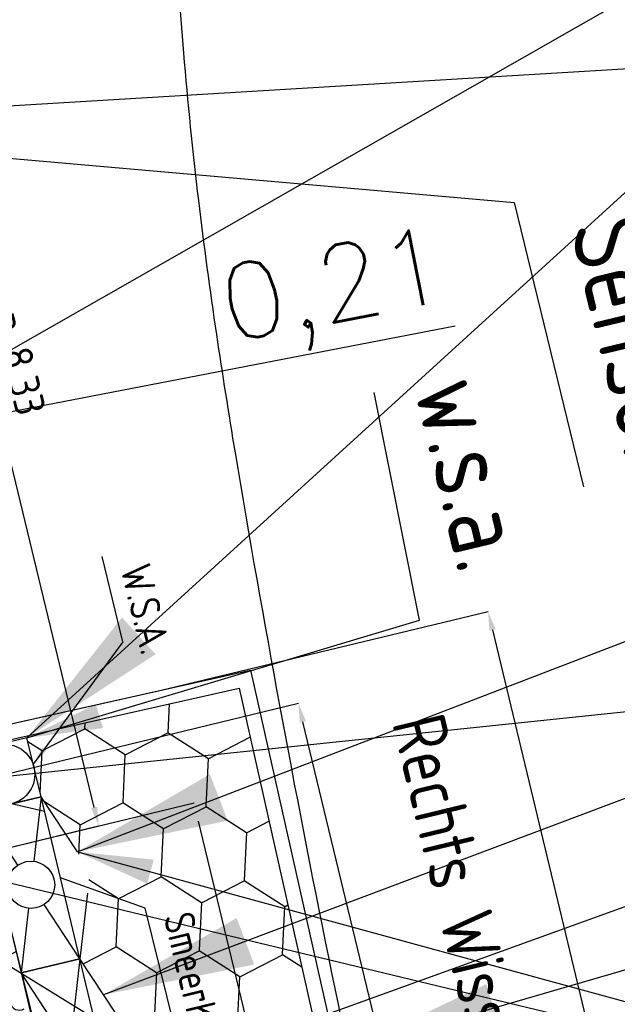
# Model space of a CAD drawing. Header units: millimetres. Extents: x 96940 to 101272, y 432237 to 434659.
# Tile 175 of 256: x 97327.19 to 97331.13, y 433449.96 to 433456.46. Entities that reach past the tile are written whole.
import ezdxf
from ezdxf.enums import TextEntityAlignment as Align

# ---------------------------------------------------------------- set-up
doc = ezdxf.new("R2010")
doc.units = ezdxf.units.MM
for name, color, linetype in [('Ondergrond_Nieuw_IP', 8, 'Continuous'), ('Ondergrond_Uitbreiding', 7, 'Continuous'), ('Ondergrond_Uitbreiding_Arcering', 9, 'Continuous'), ('R_BN_N_Kabels_en_leidingen_maatvoering', 1, 'Continuous'), ('R_BN_T_N_Kokersysteem_tekst', 7, 'Continuous'), ('R_BN_T_N_Legplan_maatvoering', 1, 'Continuous'), ('R_BN_T_N_Opsluitband', 1, 'Continuous'), ('R_BN_T_N_Smeerinstallatie_kabels_en_unit', 9, 'Continuous'), ('R_BN_T_N_Smeerinstallatie_kabels_en_unit_Maatvoering', 7, 'Continuous'), ('R_BN_T_N_Smeersysteemkast', 7, 'Continuous'), ('R_BN_T_N_Tekst', 7, 'Continuous'), ('R_BN_T_N_Vecom_kast', 7, 'Continuous'), ('R_BN_T_N_Vecom_WSA', 7, 'Continuous'), ('R_BN_T_N_Vecomwissel_20kmh', 7, 'Continuous'), ('R_BN_T_N_Vecomwissel_20mkh_Bemating_Tekst', 1, 'Continuous')]:
    doc.layers.add(name, color=color, linetype=linetype)
doc.layers.add('R_BN_T_N_Coordinaten', color=7, linetype='Continuous', lineweight=25)
doc.styles.add('ISO', font='iso.shx')
doc.styles.get("Standard").update_dxf_attribs({"font": 'romans.shx'})
doc.dimstyles.new('RET 1-100', dxfattribs={"dimtxt": 150, "dimasz": 125, "dimexe": 0.1, "dimexo": 0, "dimgap": 50, "dimtad": 1, "dimdec": 0, "dimzin": 1, "dimtxsty": 'ISO', "dimcen": 0, "dimclrd": 1, "dimclre": 1, "dimclrt": 7, "dimaunit": 2, "dimadec": 4, "dimazin": 0, "dimtfac": 1, "dimtdec": 0, "dimtmove": 0, "dimatfit": 0, "dimfxl": 1, "dimarcsym": 0})
doc.dimstyles.new('RET 1-500', dxfattribs={"dimtxt": 1, "dimasz": 1, "dimexe": 0.3, "dimexo": 0, "dimgap": 0.3, "dimtad": 1, "dimdec": 3, "dimzin": 1, "dimtxsty": 'Standard', "dimcen": 0, "dimclrd": 1, "dimclre": 1, "dimclrt": 7, "dimaunit": 2, "dimadec": 4, "dimazin": 0, "dimtfac": 1, "dimtdec": 3, "dimtofl": 0, "dimtmove": 0, "dimatfit": 0, "dimfxl": 1, "dimarcsym": 0})
doc.dimstyles.get("Standard").update_dxf_attribs({"dimtxt": 0.18, "dimasz": 0.18, "dimexe": 0.18, "dimexo": 0.0625, "dimgap": 0.09, "dimtad": 0, "dimtih": 1, "dimtoh": 1, "dimdec": 4, "dimzin": 0, "dimdsep": 46, "dimtxsty": 'Standard', "dimcen": 0.09, "dimadec": 0, "dimazin": 0, "dimtfac": 1, "dimtdec": 4, "dimtofl": 0, "dimtmove": 0, "dimatfit": 3, "dimfxl": 1, "dimtolj": 1, "dimtzin": 0, "dimarcsym": 0})

# ---------------------------------------------------------------- blocks, each defined once
blk = doc.blocks.new('Smeersysteemkast')
at = {"layer": 'R_BN_T_N_Smeersysteemkast', "color": 7}
for p, q in [((-0.1409690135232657, 0.3487385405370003), (-0.5500000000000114, 0.2000000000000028)), ((0.1409690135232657, 0.3487385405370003), (0.5500000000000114, 0.2000000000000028)), ((0.5500000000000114, 0.2000000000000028), (-0.5500000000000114, 0.2000000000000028)), ((-0.5500000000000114, 0.2000000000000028), (-0.5500000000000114, -0.2000000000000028)), ((-0.5500000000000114, 0.2000000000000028), (-0.1467959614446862, 0.05338034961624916)), ((0.5500000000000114, 0.2000000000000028), (0.1467959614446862, 0.05338034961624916)), ((0.5500000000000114, -0.2000000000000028), (0.5500000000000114, 0.2000000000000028)), ((-0.1467959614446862, -0.05338034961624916), (-0.5500000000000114, -0.2000000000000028)), ((0.1467959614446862, -0.05338034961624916), (0.5500000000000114, -0.2000000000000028)), ((-0.5500000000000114, -0.2000000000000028), (0.5500000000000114, -0.2000000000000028))]:
    blk.add_line(p, q, dxfattribs=at)
at = {"layer": 'R_BN_T_N_Smeersysteemkast'}
blk.add_circle((0, 0), 0.1562002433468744, dxfattribs=at)
blk = doc.blocks.new('Vecomkast')
at = {"layer": 'R_BN_T_N_Vecom_kast', "color": 7}
for p, q in [((-0.1409690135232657, 0.3487385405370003), (-0.5500000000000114, 0.2000000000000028)), ((0.1409690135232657, 0.3487385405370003), (0.5500000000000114, 0.2000000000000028)), ((0.5500000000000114, 0.2000000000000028), (-0.5500000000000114, 0.2000000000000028)), ((-0.5500000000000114, 0.2000000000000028), (-0.5500000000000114, -0.2000000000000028)), ((-0.5500000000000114, 0.2000000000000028), (0.5500000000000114, -0.2000000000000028)), ((0.5500000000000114, 0.2000000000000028), (-0.5500000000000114, -0.2000000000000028)), ((0.5500000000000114, -0.2000000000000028), (0.5500000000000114, 0.2000000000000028)), ((-0.5500000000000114, -0.2000000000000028), (0.5500000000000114, -0.2000000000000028))]:
    blk.add_line(p, q, dxfattribs=at)
at = {"layer": 'R_BN_T_N_Vecom_kast'}
for p, q in [((0.5500000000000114, -0.05941765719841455), (0.6287086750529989, 0.1533687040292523)), ((0.6287086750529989, 0.09571894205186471), (0.6287086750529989, 0.1533687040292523)), ((0.5500000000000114, -0.1170674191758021), (0.6287086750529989, 0.09571894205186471))]:
    blk.add_line(p, q, dxfattribs=at)
blk = doc.blocks.new('WSA')
at = {"layer": 'R_BN_T_N_Vecom_WSA', "color": 7}
for p, q in [((-0.1999994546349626, -0.0004670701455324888), (-0.3004662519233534, 0.1992988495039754)), ((0.1995323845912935, 0.2004665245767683), (-0.2004665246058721, 0.1995323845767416)), ((-0.2004665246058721, 0.1995323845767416), (-0.1995323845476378, -0.2004665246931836)), ((0.2004665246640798, -0.1995323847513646), (0.1995323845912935, 0.2004665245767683)), ((-0.2995321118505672, -0.2007000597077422), (-0.1999994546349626, -0.0004670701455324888)), ((-0.1995323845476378, -0.2004665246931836), (0.2004665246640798, -0.1995323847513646))]:
    blk.add_line(p, q, dxfattribs=at)
blk.add_circle((0, 0), 0.2, dxfattribs=at)
blk = doc.blocks.new('*D188')
at = {"layer": 'Defpoints', "color": 0, "transparency": 16777216}
for p in [(97329.02897906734, 433451.9451605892), (97327.08810219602, 433451.4759024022), (97326.41708413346, 433445.8027012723)]:
    blk.add_point(p, dxfattribs=at)
at = {"layer": 'R_BN_T_N_Vecomwissel_20mkh_Bemating_Tekst', "color": 1, "lineweight": -2, "transparency": 16777216}
for p, q in [((97327.08810219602, 433451.4759024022), (97329.02897906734, 433451.9451605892)), ((97330.25843832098, 433446.8600515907), (97329.05835471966, 433451.8236613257)), ((97326.41708413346, 433445.8027012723), (97330.2878139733, 433446.7385523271))]:
    blk.add_line(p, q, dxfattribs=at)
at = {"layer": 'R_BN_T_N_Vecomwissel_20mkh_Bemating_Tekst', "color": 1, "transparency": 16777216}
for points in [[(97329.07860459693, 433451.8285572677), (97329.03810484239, 433451.8187653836), (97329.02897906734, 433451.9451605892)], [(97330.27868819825, 433446.8649475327), (97330.2381884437, 433446.8551556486), (97330.2878139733, 433446.7385523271)]]:
    blk.add_solid(points, dxfattribs=at)
at = {"layer": 'R_BN_T_N_Vecomwissel_20mkh_Bemating_Tekst', "color": 7, "transparency": 16777216, "insert": (97329.81868493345, 433449.3779676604), "char_height": 0.2, "attachment_point": 5, "rotation": 283.59193038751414, "style": 'ISO'}
blk.add_mtext('5,36', dxfattribs=at)
blk = doc.blocks.new('*D192')
at = {"layer": 'Defpoints', "color": 0, "transparency": 16777216}
for p in [(97325.75232937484, 433459.2316309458), (97323.93307256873, 433458.791777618), (97325.87040431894, 433450.6911332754)]:
    blk.add_point(p, dxfattribs=at)
at = {"layer": 'R_BN_T_N_Vecomwissel_20mkh_Bemating_Tekst', "color": 1, "lineweight": -2, "transparency": 16777216}
for p, q in [((97323.93307256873, 433458.791777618), (97325.75232937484, 433459.2316309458)), ((97327.68032667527, 433451.2573313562), (97325.78170502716, 433459.1101316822)), ((97325.87040431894, 433450.6911332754), (97327.70970232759, 433451.1358320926))]:
    blk.add_line(p, q, dxfattribs=at)
at = {"layer": 'R_BN_T_N_Vecomwissel_20mkh_Bemating_Tekst', "color": 1, "transparency": 16777216}
for points in [[(97325.80195490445, 433459.1150276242), (97325.76145514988, 433459.1052357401), (97325.75232937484, 433459.2316309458)], [(97327.70057655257, 433451.2622272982), (97327.660076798, 433451.2524354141), (97327.70970232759, 433451.1358320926)]]:
    blk.add_solid(points, dxfattribs=at)
at = {"layer": 'R_BN_T_N_Vecomwissel_20mkh_Bemating_Tekst', "color": 7, "transparency": 16777216, "insert": (97326.90458622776, 433455.2256967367), "char_height": 0.2, "attachment_point": 5, "rotation": 283.59193038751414, "style": 'ISO'}
blk.add_mtext('Geisoleerde stangen 8,33', dxfattribs=at)
blk = doc.blocks.new('*D193')
at = {"layer": 'Defpoints', "color": 0, "transparency": 16777216}
for p in [(97328.33955749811, 433451.2881161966), (97325.87040431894, 433450.6911332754), (97326.3975836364, 433445.7979859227)]:
    blk.add_point(p, dxfattribs=at)
at = {"layer": 'R_BN_T_N_Vecomwissel_20mkh_Bemating_Tekst', "color": 1, "lineweight": -2, "transparency": 16777216}
for p, q in [((97325.87040431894, 433450.6911332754), (97328.33955749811, 433451.2881161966)), ((97329.45700738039, 433446.6662839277), (97328.36893315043, 433451.1666169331)), ((97326.3975836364, 433445.7979859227), (97329.4863830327, 433446.5447846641))]:
    blk.add_line(p, q, dxfattribs=at)
at = {"layer": 'R_BN_T_N_Vecomwissel_20mkh_Bemating_Tekst', "color": 1, "transparency": 16777216}
for points in [[(97328.3891830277, 433451.1715128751), (97328.34868327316, 433451.161720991), (97328.33955749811, 433451.2881161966)], [(97329.47725725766, 433446.6711798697), (97329.43675750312, 433446.6613879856), (97329.4863830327, 433446.5447846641)]]:
    blk.add_solid(points, dxfattribs=at)
at = {"layer": 'R_BN_T_N_Vecomwissel_20mkh_Bemating_Tekst', "color": 7, "transparency": 16777216, "insert": (97329.07265501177, 433448.9550584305), "char_height": 0.2, "attachment_point": 5, "rotation": 283.59193038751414, "style": 'ISO'}
blk.add_mtext('Wissel 4,88', dxfattribs=at)
blk = doc.blocks.new('*D224')
at = {"layer": 'Defpoints', "color": 0, "transparency": 16777216}
for p in [(97326.27131711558, 433453.7053025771), (97327.0389541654, 433450.8240654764), (97326.83632290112, 433450.7848632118)]:
    blk.add_point(p, dxfattribs=at)
at = {"layer": 'R_BN_T_N_Smeerinstallatie_kabels_en_unit_Maatvoering', "color": 1, "lineweight": -2, "transparency": 16777216}
for p, q in [((97326.96484584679, 433453.8394768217), (97330.0647107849, 433454.439195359)), ((97326.27131711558, 433453.7053025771), (97326.47394837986, 433453.7445048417)), ((97327.0389541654, 433450.8240654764), (97326.47394837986, 433453.7445048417)), ((97326.83632290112, 433450.7848632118), (97326.27131711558, 433453.7053025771)), ((97325.78041964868, 433453.6103305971), (97325.28952218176, 433453.5153586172))]:
    blk.add_line(p, q, dxfattribs=at)
at = {"layer": 'R_BN_T_N_Smeerinstallatie_kabels_en_unit_Maatvoering', "color": 1, "transparency": 16777216}
for points in [[(97326.94901718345, 433453.9212930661), (97326.98067451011, 433453.7576605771), (97326.47394837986, 433453.7445048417)], [(97325.76459098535, 433453.6921468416), (97325.796248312, 433453.5285143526), (97326.27131711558, 433453.7053025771)]]:
    blk.add_solid(points, dxfattribs=at)
at = {"layer": 'R_BN_T_N_Smeerinstallatie_kabels_en_unit_Maatvoering', "color": 7, "transparency": 16777216, "insert": (97329.271686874, 433454.6398369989), "char_height": 0.5, "attachment_point": 5, "rotation": 10.949513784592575}
blk.add_mtext('0,21', dxfattribs=at)
blk = doc.blocks.new('*D225')
at = {"layer": 'Defpoints', "color": 0, "transparency": 16777216}
for p in [(97327.07734551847, 433450.6642010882), (97326.58423581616, 433450.5425176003), (97327.41499446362, 433447.1759544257)]:
    blk.add_point(p, dxfattribs=at)
at = {"layer": 'R_BN_T_N_Smeerinstallatie_kabels_en_unit_Maatvoering', "color": 1, "lineweight": -2, "transparency": 16777216}
for p, q in [((97327.07734551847, 433450.6642010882), (97327.90810416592, 433447.2976379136)), ((97326.58423581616, 433450.5425176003), (97327.41499446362, 433447.1759544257)), ((97328.39354237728, 433447.4174283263), (97331.39989019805, 433448.1592975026)), ((97327.41499446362, 433447.1759544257), (97327.90810416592, 433447.2976379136)), ((97326.92955625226, 433447.0561640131), (97326.4441180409, 433446.9363736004))]:
    blk.add_line(p, q, dxfattribs=at)
at = {"layer": 'R_BN_T_N_Smeerinstallatie_kabels_en_unit_Maatvoering', "color": 1, "transparency": 16777216}
for points in [[(97328.37357730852, 433447.4983346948), (97328.41350744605, 433447.3365219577), (97327.90810416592, 433447.2976379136)], [(97326.9095911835, 433447.1370703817), (97326.94952132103, 433446.9752576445), (97327.41499446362, 433447.1759544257)]]:
    blk.add_solid(points, dxfattribs=at)
at = {"layer": 'R_BN_T_N_Smeerinstallatie_kabels_en_unit_Maatvoering', "color": 7, "transparency": 16777216, "insert": (97330.59769646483, 433448.3193887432), "char_height": 0.5, "attachment_point": 5, "rotation": 13.86180166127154}
blk.add_mtext('0,51', dxfattribs=at)
blk = doc.blocks.new('*D227')
at = {"layer": 'Defpoints', "color": 0, "transparency": 16777216}
for p in [(97325.29242783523, 433457.0022561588), (97325.30525032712, 433455.7312688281), (97325.58615927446, 433455.7341028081)]:
    blk.add_point(p, dxfattribs=at)
at = {"layer": 'R_BN_T_N_Smeerinstallatie_kabels_en_unit_Maatvoering', "color": 1, "lineweight": -2, "transparency": 16777216}
for p, q in [((97324.79245327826, 433456.9972121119), (97324.29247872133, 433456.992168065)), ((97325.29242783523, 433457.0022561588), (97325.57333678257, 433457.0050901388)), ((97325.30525032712, 433455.7312688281), (97325.29242783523, 433457.0022561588)), ((97325.58615927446, 433455.7341028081), (97325.57333678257, 433457.0050901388)), ((97326.07331133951, 433457.0101341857), (97328.19701279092, 433457.0315593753))]:
    blk.add_line(p, q, dxfattribs=at)
at = {"layer": 'R_BN_T_N_Smeerinstallatie_kabels_en_unit_Maatvoering', "color": 1, "transparency": 16777216}
for points in [[(97324.79161260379, 433457.0805412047), (97324.79329395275, 433456.9138830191), (97325.29242783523, 433457.0022561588)], [(97326.07247066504, 433457.0934632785), (97326.074152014, 433456.9268050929), (97325.57333678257, 433457.0050901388)]]:
    blk.add_solid(points, dxfattribs=at)
at = {"layer": 'R_BN_T_N_Smeerinstallatie_kabels_en_unit_Maatvoering', "color": 7, "transparency": 16777216, "insert": (97327.38164253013, 433457.3709701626), "char_height": 0.5, "attachment_point": 5, "rotation": 0.5780150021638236}
blk.add_mtext('0,28', dxfattribs=at)
blk = doc.blocks.new('*D475')
at = {"layer": 'Defpoints', "color": 0, "transparency": 16777216}
for p in [(97334.16578187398, 433447.9603388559), (97326.35121966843, 433446.0954697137), (97327.05152476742, 433443.1609057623)]:
    blk.add_point(p, dxfattribs=at)
at = {"layer": 'R_BN_T_N_Legplan_maatvoering', "color": 1, "lineweight": -2, "transparency": 16777216}
for p, q in [((97334.1657818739, 433447.9603388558), (97332.86589761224, 433453.4073840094)), ((97326.35121966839, 433446.0954697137), (97334.1657818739, 433447.9603388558)), ((97334.63396478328, 433445.9984615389), (97334.39790406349, 433446.9876522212)), ((97327.05152476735, 433443.1609057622), (97334.86608697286, 433445.0257749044))]:
    blk.add_line(p, q, dxfattribs=at)
at = {"layer": 'R_BN_T_N_Legplan_maatvoering', "color": 1, "transparency": 16777216}
for points in [[(97334.56001850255, 433447.0263392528), (97334.23578962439, 433446.9489651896), (97334.1657818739, 433447.9603388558)], [(97334.79607922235, 433446.0371485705), (97334.47185034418, 433445.9597745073), (97334.86608697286, 433445.0257749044)]]:
    blk.add_solid(points, dxfattribs=at)
at = {"layer": 'R_BN_T_N_Legplan_maatvoering', "color": 7, "transparency": 16777216, "insert": (97334.2705647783, 433451.3780093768), "char_height": 1, "attachment_point": 5, "rotation": 283.42204618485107}
blk.add_mtext('3,017', dxfattribs=at)
blk = doc.blocks.new('*D533')
at = {"layer": 'Defpoints', "color": 0, "transparency": 16777216}
for p in [(97328.11276370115, 433452.0303523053), (97331.95357134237, 433445.5886476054), (97329.78481207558, 433445.067821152)]:
    blk.add_point(p, dxfattribs=at)
at = {"layer": 'R_BN_T_N_Vecomwissel_20mkh_Bemating_Tekst', "color": 1, "lineweight": -2, "transparency": 16777216}
for p, q in [((97328.11276370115, 433452.0303523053), (97330.28152296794, 433452.5511787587)), ((97330.31071176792, 433452.4296344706), (97331.92438254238, 433445.7101918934)), ((97329.78481207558, 433445.067821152), (97331.95357134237, 433445.5886476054))]:
    blk.add_line(p, q, dxfattribs=at)
at = {"layer": 'R_BN_T_N_Vecomwissel_20mkh_Bemating_Tekst', "color": 1, "transparency": 16777216}
for points in [[(97330.33096914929, 433452.4344992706), (97330.29045438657, 433452.4247696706), (97330.28152296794, 433452.5511787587)], [(97331.94463992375, 433445.7150566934), (97331.90412516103, 433445.7053270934), (97331.95357134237, 433445.5886476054)]]:
    blk.add_solid(points, dxfattribs=at)
at = {"layer": 'R_BN_T_N_Vecomwissel_20mkh_Bemating_Tekst', "color": 7, "transparency": 16777216, "insert": (97331.26427663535, 433449.1624686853), "char_height": 0.2, "attachment_point": 5, "rotation": 283.5038322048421, "style": 'ISO'}
blk.add_mtext('7,16', dxfattribs=at)

msp = doc.modelspace()

# ---------------------------------------------------------------- hatches: boundary and pattern name
at = {"layer": 'Ondergrond_Uitbreiding_Arcering', "ltscale": 50}
h = msp.add_hatch(dxfattribs=at)
h.set_pattern_fill('HONEY', color=256, scale=0.1, angle=103.4873409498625, style=0)
h.set_pattern_definition([(87.28734094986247, (0, 0), (-0.2521153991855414, 0.488729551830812), [0.3175, -0.635]), (207.2873409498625, (0, 0), (-0.2971945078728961, -0.4627031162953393), [0.3175, -0.635]), (147.2873409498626, (0, 0), (-0.5493099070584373, 0.0260264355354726), [-0.635, 0.3175])])
h.paths.add_polyline_path([(97327.19719485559, 433450.1651397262), (97326.94033341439, 433451.2347294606), (97326.84241617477, 433451.6424639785), (97326.05152459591, 433451.4647825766), (97327.2993101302, 433445.9106668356), (97327.13835339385, 433445.8720131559), (97327.44190177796, 433444.6080155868), (97330.16129878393, 433445.2610774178), (97328.63707878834, 433452.0456522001), (97327.23273065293, 433451.7301518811), (97327.32927513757, 433451.3281336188), (97327.65217671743, 433450.840040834), (97327.58613657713, 433450.2585438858), (97327.9090381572, 433449.7704510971), (97327.83058525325, 433449.0796572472), (97327.53469614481, 433449.1149156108), (97327.45405629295, 433449.0955499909)])
h.paths.add_polyline_path([(97327.13835339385, 433445.8720131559), (97326.44068918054, 433445.704469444), (97326.74423756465, 433444.4404718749), (97327.44190177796, 433444.6080155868)])
h.paths.add_polyline_path([(97326.44068918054, 433445.704469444), (97325.74302496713, 433445.536925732), (97326.04657335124, 433444.2729281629), (97326.74423756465, 433444.4404718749)])
h.paths.add_polyline_path([(97325.7430249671, 433445.536925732), (97323.9295841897, 433445.1014288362), (97324.2331325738, 433443.8374312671), (97326.04657335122, 433444.2729281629)])
h.paths.add_polyline_path([(97322.83780414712, 433443.5023438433), (97322.534255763, 433444.7663414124), (97316.55370916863, 433443.3301161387), (97316.55277421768, 433441.9929970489)])
h.paths.add_polyline_path([(97323.23191997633, 433444.9338851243), (97322.534255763, 433444.7663414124), (97322.83780414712, 433443.5023438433), (97323.53546836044, 433443.6698875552)])
h.paths.add_polyline_path([(97323.9295841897, 433445.1014288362), (97323.23191997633, 433444.9338851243), (97323.53546836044, 433443.6698875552), (97324.2331325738, 433443.8374312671)])

# ---------------------------------------------------------------- linework, layer by layer
at = {"layer": 'Ondergrond_Nieuw_IP', "linetype": 'Continuous'}
msp.add_lwpolyline([(97331.13124143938, 433442.1360949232, -0.002083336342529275), (97330.89712169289, 433443.076405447, -0.001041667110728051), (97330.6652345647, 433444.0332167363), (97329.96185015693, 433446.9621606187, -0.0175980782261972), (97328.61297468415, 433453.5995372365, -0.004276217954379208), (97328.48939343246, 433454.3814722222, -0.007304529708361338), (97328.3704410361, 433455.2666131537, -0.009306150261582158), (97328.27241727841, 433456.2399832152, -0.007278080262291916), (97328.2126651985, 433457.1278189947, -0.006250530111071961), (97328.17626138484, 433458.0341922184, -0.00520838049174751), (97328.16037138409, 433458.9565907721, -0.004166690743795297), (97328.16180176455, 433459.8946204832, -0.003125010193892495), (97328.17716068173, 433460.8480218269, -0.002083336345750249), (97328.20286075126, 433461.8166989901, -0.001041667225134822), (97328.23512216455, 433462.8006801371), (97328.35803060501, 433466.3252057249, 0.01739726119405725), (97328.35851518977, 433473.536527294)], format="xyb", dxfattribs=at)
at = {"layer": 'Ondergrond_Uitbreiding', "color": 7, "linetype": 'Continuous', "ltscale": 0.05}
msp.add_line((97325.93203690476, 433451.5404310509), (97328.71272726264, 433452.1651398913), dxfattribs=at)
for points in [[(97327.18014222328, 433445.9848918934), (97325.93203690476, 433451.5404310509), (97328.71272726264, 433452.1651398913), (97330.28046669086, 433445.18685236)], [(97327.29931013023, 433445.9106668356), (97326.05152459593, 433451.4647825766), (97328.63707878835, 433452.0456522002), (97330.16129878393, 433445.2610774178)]]:
    msp.add_lwpolyline(points, dxfattribs=at)
at = {"layer": 'R_BN_T_N_Vecomwissel_20kmh'}
msp.add_arc((97327.18561439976, 433449.9842047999), 0.06520000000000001, 193.5038321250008, 300.6148045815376, dxfattribs=at)
at = {"layer": 'R_BN_T_N_Vecomwissel_20mkh_Bemating_Tekst'}
for p, q in [((97327.8692500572, 433452.3510817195), (97327.73278995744, 433452.9154879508)), ((97327.8692500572, 433452.3510817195), (97327.27614536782, 433451.5434832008)), ((97328.01767374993, 433450.592961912), (97327.45770585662, 433450.7933387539)), ((97328.27617434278, 433449.5387884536), (97328.01767374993, 433450.592961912))]:
    msp.add_line(p, q, dxfattribs=at)
msp.add_solid([(97327.3390520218, 433451.6527469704), (97327.36518807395, 433451.6327424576), (97327.27614536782, 433451.5434832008)], dxfattribs=at)

# ---------------------------------------------------------------- block references
at = {"layer": 'R_BN_T_N_Smeersysteemkast', "color": 6, "ltscale": 0.05, "rotation": 283.503832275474}
msp.add_blockref('Smeersysteemkast', (97327.26323499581, 433450.7466366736), dxfattribs=at)
at = {"layer": 'R_BN_T_N_Vecom_kast', "color": 6, "ltscale": 0.05, "rotation": 283.5038320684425}
msp.add_blockref('Vecomkast', (97327.52009643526, 433449.677046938), dxfattribs=at)
at = {"layer": 'R_BN_T_N_Vecom_WSA', "color": 0, "linetype": 'ByBlock', "lineweight": -2, "rotation": 103.3700263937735}
msp.add_blockref('WSA', (97327.08810219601, 433451.4759024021), dxfattribs=at)

# ---------------------------------------------------------------- texts
at = {"layer": 'R_BN_T_N_Kokersysteem_tekst', "linetype": 'Continuous', "ltscale": 0.05, "style": 'ISO', "width": 0.9}
msp.add_text('w.s.a.', height=0.5, rotation=283.5038321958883, dxfattribs=at).set_placement((97330.03298968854, 433454.0874869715), align=Align.MIDDLE_LEFT)
at = {"layer": 'R_BN_T_N_Smeerinstallatie_kabels_en_unit', "linetype": 'Continuous', "ltscale": 0.05, "style": 'ISO', "width": 0.9}
msp.add_text('Sensor', height=0.5, rotation=283.5038321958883, dxfattribs=at).set_placement((97331.0621502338, 433455.148169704), align=Align.MIDDLE_LEFT)
at = {"layer": 'R_BN_T_N_Vecomwissel_20mkh_Bemating_Tekst', "color": 7, "style": 'ISO', "width": 0.9}
for s, height, p in [('W.S.A.', 0.2, (97327.94887676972, 433452.8587867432)), ('Rechts Wissel nr: 42', 0.35, (97329.81481949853, 433451.8603430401)), ('SmeerKast', 0.2, (97328.23302644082, 433450.5591581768))]:
    msp.add_text(s, height=height, rotation=283.5919303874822, dxfattribs=at).set_placement(p, align=Align.MIDDLE_LEFT)

# ---------------------------------------------------------------- dimensions: what is measured, and where the dimension line sits
at = {"layer": 'R_BN_T_N_Legplan_maatvoering', "color": 1}
dim = msp.add_linear_dim(base=(97334.16578187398, 433447.9603388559), p1=(97327.05152476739, 433443.1609057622), p2=(97326.35121966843, 433446.0954697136), angle=103.42204618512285, dimstyle='RET 1-500', override={"dimexe": 0, "dimzin": 0, "dimtofl": 1, "dimatfit": 2}, dxfattribs=at)
dim.commit()
dim.dimension.update_dxf_attribs({"geometry": '*D475', "text_midpoint": (97333.3997786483, 433451.1702047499), "dimtype": 161})
at = {"layer": 'R_BN_T_N_Smeerinstallatie_kabels_en_unit_Maatvoering'}
for base, p1, p2, angle, picture, middle in [((97325.29242783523, 433457.0022561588), (97325.58615927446, 433455.7341028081), (97325.3052503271, 433455.731268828), 180.57801502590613, '*D227', (97327.3851493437, 433457.023368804)), ((97326.27131711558, 433453.7053025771), (97327.03895416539, 433450.8240654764), (97326.8363229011, 433450.7848632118), 190.9495138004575, '*D224', (97329.33771501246, 433454.2985463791)), ((97327.41499446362, 433447.1759544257), (97327.07734551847, 433450.6642010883), (97326.58423581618, 433450.5425176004), 193.86180166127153, '*D225', (97330.68097932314, 433447.9818936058))]:
    dim = msp.add_linear_dim(base=base, p1=p1, p2=p2, angle=angle, dimstyle='RET 1-500', override={"dimtxt": 0.5, "dimasz": 0.5, "dimexe": 0, "dimgap": 0.05, "dimdec": 2, "dimzin": 0, "dimtofl": 1, "dimatfit": 2}, dxfattribs=at)
    dim.commit()
    dim.dimension.update_dxf_attribs({"geometry": picture, "text_midpoint": middle, "dimtype": 161})
at = {"layer": 'R_BN_T_N_Vecomwissel_20mkh_Bemating_Tekst'}
for base, p1, p2, text, picture, middle in [((97325.75232937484, 433459.2316309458), (97325.87040431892, 433450.6911332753), (97323.9330725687, 433458.7917776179), 'Geisoleerde stangen <>', '*D192', (97326.90458622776, 433455.2256967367)), ((97328.33955749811, 433451.2881161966), (97326.3975836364, 433445.7979859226), (97325.87040431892, 433450.6911332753), 'Wissel <>', '*D193', (97329.07265501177, 433448.9550584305))]:
    dim = msp.add_linear_dim(base=base, p1=p1, p2=p2, angle=103.5919303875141, text=text, dimstyle='RET 1-100', override={"dimtxt": 0.2, "dimasz": 0.125, "dimexe": 0, "dimgap": 0.05, "dimdec": 2}, dxfattribs=at)
    dim.commit()
    dim.dimension.update_dxf_attribs({"geometry": picture, "text_midpoint": middle})
for base, p1, p2, angle, picture, middle, dimtype in [((97331.95357134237, 433445.5886476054), (97328.11276370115, 433452.0303523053), (97329.78481207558, 433445.067821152), 283.5038322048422, '*D533', (97331.10453271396, 433449.1241062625), 161), ((97329.02897906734, 433451.9451605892), (97326.41708413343, 433445.8027012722), (97327.08810219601, 433451.4759024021), 103.5919303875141, '*D188', (97329.65900018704, 433449.3393596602), 160)]:
    dim = msp.add_linear_dim(base=base, p1=p1, p2=p2, angle=angle, dimstyle='RET 1-100', override={"dimtxt": 0.2, "dimasz": 0.125, "dimexe": 0, "dimgap": 0.05, "dimdec": 2}, dxfattribs=at)
    dim.commit()
    dim.dimension.update_dxf_attribs({"geometry": picture, "text_midpoint": middle, "dimtype": dimtype})

# ---------------------------------------------------------------- leaders
at = {"layer": 'R_BN_N_Kabels_en_leidingen_maatvoering', "color": 1, "annotation_type": 0, "has_hookline": 1, "hookline_direction": 0}
for points, text_width in [([(97325.52948781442, 433455.7954519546), (97333.62796055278, 433456.2846192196)], 10.71428571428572), ([(97326.72006416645, 433451.4241059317), (97336.58162155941, 433452.4537578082)], 10.76190476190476), ([(97326.80363185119, 433450.8367849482), (97336.48464818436, 433448.5090371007)], 10.71428571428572), ([(97326.5772813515, 433450.5441109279), (97336.02560043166, 433444.7424310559), (97336.32560043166, 433444.7424310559)], 10.76190476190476)]:
    msp.add_leader(points, dimstyle='RET 1-500', override={"dimasz": 0.3, "dimexe": 0, "dimzin": 0, "dimtofl": 1, "dimatfit": 2}, dxfattribs=dict(at, text_width=text_width))
at = {"layer": 'R_BN_T_N_Coordinaten', "annotation_type": 0, "has_hookline": 1, "hookline_direction": 0, "text_width": 10.71428571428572}
msp.add_leader([(97324.71271222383, 433452.8998912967), (97338.50538416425, 433460.7722845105), (97339.50538416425, 433460.7722845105)], dimstyle='RET 1-500', override={"dimexe": 0, "dimzin": 0, "dimtofl": 1, "dimatfit": 2}, dxfattribs=at)
at = {"layer": 'R_BN_T_N_Coordinaten', "color": 7, "annotation_type": 0, "has_hookline": 1, "hookline_direction": 0, "text_width": 10.71428571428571}
msp.add_leader([(97326.41733814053, 433445.8017048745), (97342.95017657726, 433454.8675506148), (97343.95017657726, 433454.8675506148)], dimstyle='RET 1-500', override={"dimexe": 0, "dimzin": 0, "dimtofl": 1, "dimatfit": 2}, dxfattribs=at)
at = {"layer": 'R_BN_T_N_Kokersysteem_tekst', "color": 1, "linetype": 'Continuous', "ltscale": 0.05}
for points in [[(97327.23587097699, 433451.7170753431), (97329.82735689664, 433452.4940690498), (97329.52917603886, 433453.9972232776)], [(97327.5694146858, 433450.9651425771), (97338.55604351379, 433447.9613845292), (97339.67499136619, 433443.3648196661)]]:
    msp.add_leader(points, dimstyle='Standard', override={"dimasz": 0.5}, dxfattribs=at)
at = {"layer": 'R_BN_T_N_Opsluitband', "color": 1, "linetype": 'Continuous', "ltscale": 0.05}
msp.add_leader([(97327.86755480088, 433449.4051816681), (97343.02646206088, 433454.879327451), (97338.72228908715, 433472.2170948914)], dimstyle='Standard', override={"dimasz": 1}, dxfattribs=at)
at = {"layer": 'R_BN_T_N_Smeerinstallatie_kabels_en_unit', "color": 1, "linetype": 'Continuous', "ltscale": 0.05}
msp.add_leader([(97325.306892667, 433455.703167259), (97330.45401609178, 433455.2530764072), (97330.91139961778, 433453.3741746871)], dimstyle='Standard', override={"dimasz": 0.25}, dxfattribs=at)
at = {"layer": 'R_BN_T_N_Tekst', "color": 1, "linetype": 'Continuous', "ltscale": 0.05}
for points in [[(97327.5694146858, 433450.9651425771), (97336.30323416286, 433454.3190086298), (97334.02352544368, 433463.4326641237)], [(97327.74319819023, 433450.0211321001), (97338.64075930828, 433454.128170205), (97336.36105058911, 433463.2418256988)], [(97327.23587097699, 433451.7170753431), (97333.92334009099, 433457.8133808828), (97334.53808820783, 433455.2817831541)], [(97329.35584735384, 433449.6551038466), (97337.91038938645, 433452.1339862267), (97341.71653302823, 433436.1963924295)], [(97329.35584735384, 433449.6551038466), (97337.91038938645, 433452.1339862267), (97341.71653302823, 433436.1963924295)]]:
    msp.add_leader(points, dimstyle='Standard', override={"dimasz": 1}, dxfattribs=at)

doc.saveas('drawing.dxf')
